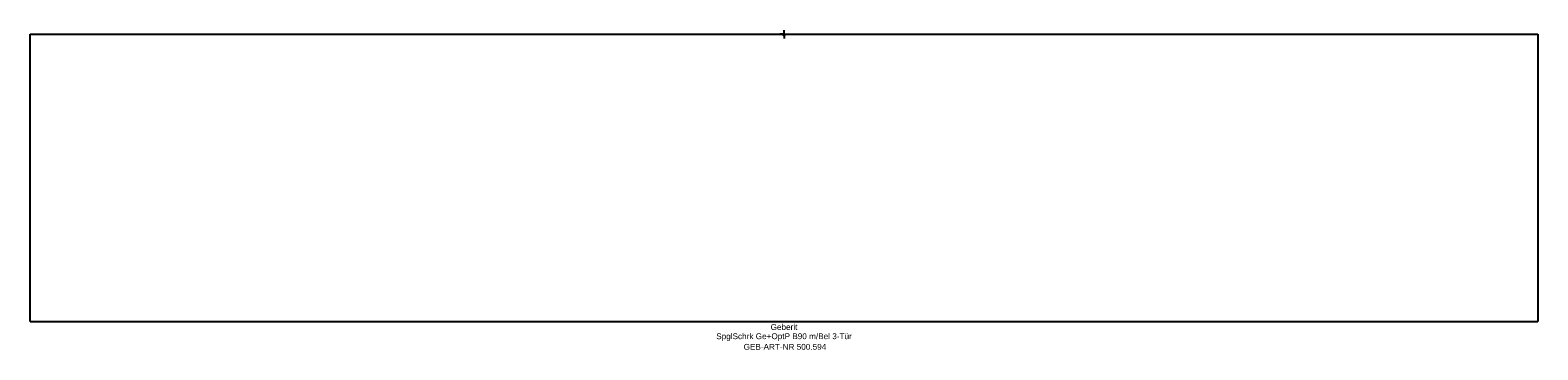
# Model space of a CAD drawing. Header units: millimetres. Extents: x -451 to 451, y -189 to 2.
import ezdxf
from ezdxf.enums import TextEntityAlignment as Align

# ---------------------------------------------------------------- set-up
doc = ezdxf.new("R2010")
doc.units = ezdxf.units.MM
doc.layers.get('0').update_dxf_attribs({"linetype": 'CONTINUOUS'})
for name, color, linetype, lineweight in [('Arbeitspunkt(DIN)', 7, 'CONTINUOUS', 25), ('GEB-ART-NR', 1, 'CONTINUOUS', 18), ('GEB-BEZUG', 2, 'CONTINUOUS', 25), ('GEB-TEXT', 5, 'CONTINUOUS', 18)]:
    doc.layers.add(name, color=color, linetype=linetype, lineweight=lineweight)
doc.layers.add('GEB-KONTUR-A', color=5, linetype='CONTINUOUS')
doc.styles.get("Standard").update_dxf_attribs({"font": 'arial.ttf'})

# ---------------------------------------------------------------- blocks, each defined once
blk = doc.blocks.new('Einfügepunkt')
at = {"layer": 'GEB-BEZUG'}
for p, q in [((-0.71, -0.71), (0.71, 0.71)), ((-0.71, 0.71), (0.71, -0.71))]:
    blk.add_line(p, q, dxfattribs=at)

msp = doc.modelspace()

# ---------------------------------------------------------------- linework, layer by layer
at = {"layer": 'Arbeitspunkt(DIN)', "ltscale": 25}
for q in [(-2.5, 0), (0, 2.5), (0, -2.5), (2.5, 0)]:
    msp.add_line((0, 0), q, dxfattribs=at)
at = {"layer": 'GEB-KONTUR-A', "ltscale": 25}
for p, q in [((-451, 0), (451, 0)), ((-451, -172), (-451, 0)), ((451, 0), (451, -172)), ((-451, -172), (451, -172))]:
    msp.add_line(p, q, dxfattribs=at)

# ---------------------------------------------------------------- block references
at = {"ltscale": 25}
msp.add_blockref('Einfügepunkt', (0, 0), dxfattribs=at)

# ---------------------------------------------------------------- texts
at = {"layer": 'GEB-ART-NR'}
msp.add_text('GEB-ART-NR 500.594', height=3.5, dxfattribs=at).set_placement((0.55, -188.84), align=Align.CENTER)
at = {"layer": 'GEB-TEXT'}
for s, p in [('SpglSchrk Ge+OptP B90 m/Bel 3-Tür', (0, -182.5)), ('Geberit', (0, -177))]:
    msp.add_text(s, height=3.5, dxfattribs=at).set_placement(p, align=Align.CENTER)

doc.saveas('drawing.dxf')
